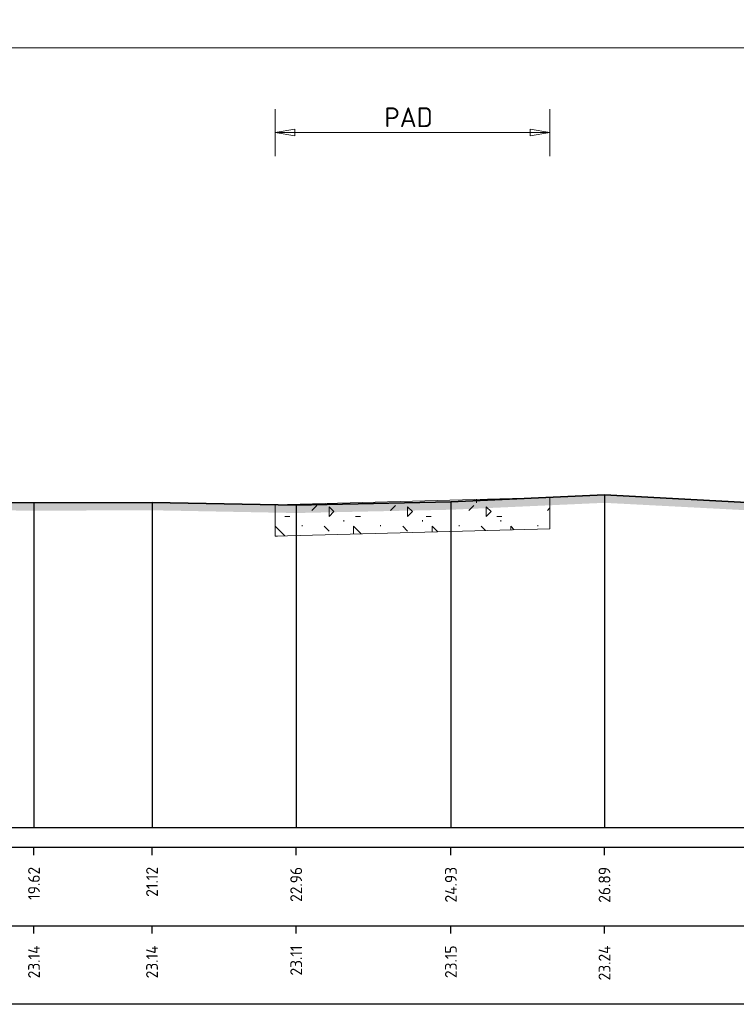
# Model space of a CAD drawing. Header units: metres. Extents: x 173015 to 189682, y 346605 to 348504.
# Tile 130 of 212: x 188899 to 188908, y 348271 to 348284. Entities that reach past the tile are written whole.
import ezdxf
from ezdxf.enums import TextEntityAlignment as Align

# ---------------------------------------------------------------- set-up
doc = ezdxf.new("R2010")
doc.units = ezdxf.units.M
doc.header["$PDMODE"] = 35
doc.header["$PDSIZE"] = 0.075
for name, color, linetype, lineweight in [('N-PV-GW-GROND_GRIND-G', 7, 'Continuous', 18), ('N-WE-VH-VERHARDING_FUNDERING-AD', 252, 'Continuous', 18), ('X-ME-AL-PROFIEL_HUIDIG MAAIVELD-GD', 252, 'Continuous', 0), ('X-XX-AL-DETAIL1-M-B', 252, 'Continuous', 18), ('X-XX-AL-DWARSPROFIEL_PROFIELLIJN MAAIVELD-GD', 8, 'Continuous', 35), ('X01-XX-AL-M', 7, 'Continuous', 18)]:
    doc.layers.add(name, color=color, linetype=linetype, lineweight=lineweight)
doc.layers.add('X-ME-AL-PROFIELRASTER-S', color=7, linetype='Continuous')
doc.styles.add('NLCS-ISO-ANNOTATIVE-T18', font='NLCS-ISO.ttf', dxfattribs={"height": 1.8})
doc.styles.add('NLCS-ISO-M100-T25', font='NLCS-ISO.ttf', dxfattribs={"height": 0.25})
doc.dimstyles.new('NLCS-M100-T25-PIJL_L2_H1', dxfattribs={"dimscale": 0.1, "dimtxt": 2.5, "dimasz": 2.5, "dimexe": 2, "dimexo": 2, "dimgap": 0.7, "dimtad": 1, "dimzin": 0, "dimdsep": 46, "dimtxsty": 'NLCS-ISO-M100-T25', "dimcen": 0, "dimdle": 2, "dimclrd": 256, "dimclre": 256, "dimclrt": 256, "dimadec": 1, "dimazin": 0, "dimtfac": 1, "dimtdec": 3, "dimtofl": 0, "dimtmove": 0, "dimatfit": 3, "dimfxl": 2, "dimfxlon": 1, "dimtfillclr": 256, "dimtolj": 1, "dimtzin": 0, "dimlwd": -1, "dimlwe": -1, "dimarcsym": 0})
doc.dimstyles.new('NLCS-M100-T25-PIJL_L3_H2', dxfattribs={"dimscale": 0.1, "dimtxt": 2.5, "dimasz": 2.5, "dimexe": 2, "dimexo": 2, "dimgap": 0.7, "dimtad": 1, "dimdec": 3, "dimzin": 0, "dimdsep": 46, "dimtxsty": 'NLCS-ISO-M100-T25', "dimcen": 0, "dimdle": 2, "dimclrd": 256, "dimclre": 256, "dimclrt": 256, "dimazin": 0, "dimtfac": 1, "dimtdec": 3, "dimtofl": 0, "dimtmove": 0, "dimatfit": 3, "dimfxl": 2, "dimfxlon": 1, "dimtfillclr": 256, "dimtolj": 1, "dimtzin": 0, "dimlwd": -1, "dimlwe": -1, "dimarcsym": 0})

# ---------------------------------------------------------------- blocks, each defined once
blk = doc.blocks.new('SAL-PROFIELRASTER_BALK_EIND1-D')
at = {"color": 0, "linetype": 'ByBlock', "lineweight": -2, "flags": 128}
for points in [[(0, 0), (1, 0)], [(0, -2.5), (1, -2.5)], [(0, -12.5), (1, -12.5)]]:
    blk.add_lwpolyline(points, dxfattribs=at)
blk = doc.blocks.new('SAL-PROFIELRASTER_BALK_EIND2-D')
at = {"color": 0, "linetype": 'ByBlock', "lineweight": -2}
blk.add_line((1, -12.5), (0, -12.5), dxfattribs=at)
blk = doc.blocks.new('SAL-PROFIELRASTER_BALK_DATA-D')
at = {"color": 0, "linetype": 'ByBlock', "lineweight": -2}
blk.add_lwpolyline([(0, -3.5), (0, -2.5)], dxfattribs=at)
at = {"color": 0, "linetype": 'ByBlock', "lineweight": -2, "style": 'NLCS-ISO-ANNOTATIVE-T18'}
blk.add_attdef('GETAL', text='', height=1.5, rotation=90, dxfattribs=at).set_placement((0.75, -5), align=Align.RIGHT)
blk = doc.blocks.new('*D129')
at = {"layer": 'Defpoints', "color": 0, "transparency": 16777216}
for p in [(188879.757, 348283.303), (188879.757, 348272.99), (188958.837, 348272.99)]:
    blk.add_point(p, dxfattribs=at)
at = {"layer": 'X-XX-AL-DETAIL1-M-B', "transparency": 16777216}
for p, q in [((188879.757, 348283.103), (188879.757, 348283.503)), ((188958.837, 348283.103), (188958.837, 348283.503)), ((188958.587, 348283.303), (188880.007, 348283.303))]:
    blk.add_line(p, q, dxfattribs=at)
for points in [[(188880.007, 348283.345), (188880.007, 348283.262), (188879.757, 348283.303)], [(188958.587, 348283.345), (188958.587, 348283.262), (188958.837, 348283.303)]]:
    blk.add_solid(points, dxfattribs=at)
at = {"layer": 'X-XX-AL-DETAIL1-M-B', "transparency": 16777216, "insert": (188919.297, 348283.498), "char_height": 0.25, "attachment_point": 5, "style": 'NLCS-ISO-M100-T25', "bg_fill": 3, "box_fill_scale": 1.1, "bg_fill_color": 256, "bg_fill_true_color": 13158600, "bg_fill_transparency": 0}
blk.add_mtext('\\A1;Gras', dxfattribs=at)
blk = doc.blocks.new('_Closed')
at = {"color": 0, "linetype": 'ByBlock', "lineweight": -2}
for p, q in [((-1, 0.167), (0, 0)), ((-1, 0.167), (-1, -0.167)), ((0, 0), (-1, -0.167)), ((0, 0), (-1, 0))]:
    blk.add_line(p, q, dxfattribs=at)
blk = doc.blocks.new('*D213')
at = {"layer": 'Defpoints', "color": 0, "transparency": 16777216}
for p in [(188902.447, 348282.225), (188902.447, 348277.907), (188905.947, 348277.578)]:
    blk.add_point(p, dxfattribs=at)
at = {"layer": 'X01-XX-AL-M', "color": 11, "transparency": 16777216}
for p, q in [((188902.447, 348281.925), (188902.447, 348282.525)), ((188905.947, 348281.925), (188905.947, 348282.525)), ((188905.697, 348282.225), (188902.697, 348282.225))]:
    blk.add_line(p, q, dxfattribs=at)
at = {"layer": 'X01-XX-AL-M', "color": 11, "transparency": 16777216, "xscale": 0.25, "yscale": 0.25, "zscale": 0.25, "rotation": 180}
blk.add_blockref('_Closed', (188902.447, 348282.225), dxfattribs=at)
at = {"layer": 'X01-XX-AL-M', "color": 11, "transparency": 16777216, "xscale": 0.25, "yscale": 0.25, "zscale": 0.25}
blk.add_blockref('_Closed', (188905.947, 348282.225), dxfattribs=at)
at = {"layer": 'X01-XX-AL-M', "color": 11, "transparency": 16777216, "insert": (188904.147, 348282.42), "char_height": 0.25, "attachment_point": 5, "style": 'NLCS-ISO-M100-T25', "bg_fill": 3, "box_fill_scale": 1.1, "bg_fill_color": 256, "bg_fill_true_color": 13158600, "bg_fill_transparency": 0}
blk.add_mtext('\\A1;PAD', dxfattribs=at)

msp = doc.modelspace()

# ---------------------------------------------------------------- hatches: boundary and pattern name
at = {"layer": 'N-WE-VH-VERHARDING_FUNDERING-AD', "true_color": 0xfaf7ae, "transparency": 33554648}
h = msp.add_hatch(dxfattribs=at)
h.set_pattern_fill('AVH-FUNDERING_02-SO', color=51, style=0, pattern_type=2)
h.set_pattern_definition([(0, (188902.4466, 348277.0842), (1, 1), [0.125, -0.875]), (90, (188902.4466, 348277.0842), (-1, 1), [0.125, -0.875]), (135, (188902.57164, 348277.0842), (-1, 6e-17), [0.17678, -1.23744]), (0, (188902.5716, 348277.6467), (1, 1), [0.125, -0.875]), (45, (188902.63414, 348277.5842), (0, 1), [0.08839, -1.32583]), (135, (188902.63414, 348277.5842), (-1, 6e-17), [0.08839, -1.32583]), (0, (188902.9466, 348277.8967), (1, 1), [0.17678, -0.82322]), (45, (188902.94664, 348277.8967), (0, 1), [0.125, -1.28921]), (135, (188903.1234, 348277.8967), (-1, 6e-17), [0.125, -1.28921]), (90, (188903.1341, 348277.3342), (-1, 1), [0.125, -0.875]), (45, (188903.13414, 348277.3342), (0, 1), [0.0884, -1.32583]), (135, (188903.19664, 348277.3967), (-1, 6e-17), [0.0884, -1.32583]), (0, (188902.5716, 348277.3342), (1, 1), [0.0625, -0.8375]), (0, (188903.3216, 348277.5842), (1, 1), [0.0625, -0.8375]), (90, (188903.0091, 348277.7092), (-1, 1), [0.0625, -0.8375]), (135, (188903.13414, 348277.1467), (-1, 6e-17), [0.0884, -1.32583]), (135, (188902.69664, 348277.8342), (-1, 6e-17), [0.08839, -1.32583]), (45, (188902.9154, 348277.4123), (0, 1), [0.08839, -1.32583]), (90, (188902.7904, 348277.2092), (-1, 1), [0.01562, -0.98438]), (90, (188902.8373, 348277.631), (-1, 1), [0.01562, -0.98438]), (90, (188903.306, 348277.8029), (-1, 1), [0.01562, -0.98438]), (90, (188903.3216, 348277.2717), (-1, 1), [0.01562, -0.98438])])
h.paths.add_polyline_path([(188902.4466, 348277.4843), (188902.4466, 348277.0842), (188905.9466, 348277.1778), (188905.9466, 348277.5779)])
at = {"layer": 'X-ME-AL-PROFIEL_HUIDIG MAAIVELD-GD'}
h = msp.add_hatch(dxfattribs=at)
h.set_pattern_fill('AGR-MAAIVELD', color=256, scale=0.05, pattern_type=2)
h.set_pattern_definition([(45, (2151.29385, 190.0345), (-0.25000007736, 0.25000007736), []), (45, (2151.25814, 190.07023), (0, 0.50000015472), [0.3535535, -0.3535535]), (45, (2151.22242, 190.10594), (0, 0.50000015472), [0.3535535, -0.3535535]), (45, (2151.1862, 190.14216), (0, 0.50000015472), [0.3535535, -0.3535535]), (45, (2151.151, 190.17737), (0, 0.50000015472), [0.3535535, -0.3535535]), (45, (2151.11528, 190.2131), (0, 0.50000015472), [0.3535535, -0.3535535]), (45, (2151.07957, 190.2488), (0, 0.50000015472), [0.3535535, -0.3535535]), (315, (2151.29385, 190.0345), (0.25000007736, 0.25000007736), []), (315, (2151.32957, 190.07023), (0.50000015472, -1e-16), [0.3535535, -0.3535535]), (315, (2151.36528, 190.10594), (0.50000015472, -1e-16), [0.3535535, -0.3535535]), (315, (2151.4015, 190.14216), (0.50000015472, -1e-16), [0.3535535, -0.3535535]), (315, (2151.4367, 190.17737), (0.50000015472, -1e-16), [0.3535535, -0.3535535]), (315, (2151.47242, 190.2131), (0.50000015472, -1e-16), [0.3535535, -0.3535535]), (315, (2151.50814, 190.2488), (0.50000015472, -1e-16), [0.3535535, -0.3535535])])
h.paths.add_polyline_path([(188950.8405, 348277.4922), (188948.9777, 348277.5212), (188946.7847, 348277.5472), (188944.639, 348277.5082), (188942.5618, 348277.5432), (188940.207, 348277.5832), (188937.626, 348277.5942), (188935.004, 348277.5762), (188932.5291, 348277.4822), (188930.0253, 348277.5262), (188927.4849, 348277.5122), (188925.1552, 348277.5142), (188922.7987, 348277.5432), (188920.3801, 348277.5462), (188917.7105, 348277.5362), (188915.3927, 348277.5302), (188913.0942, 348277.4692), (188911.0318, 348277.4452), (188908.843, 348277.4942), (188906.6416, 348277.6092), (188904.6859, 348277.5212), (188902.716, 348277.4792), (188900.8803, 348277.5142), (188899.3775, 348277.5092), (188897.0073, 348277.5322), (188895.4961, 348277.5032), (188890.0234, 348277.6002), (188887.7847, 348277.5232), (188885.9544, 348277.5262), (188883.8443, 348277.5632), (188881.5759, 348277.5472), (188879.7566, 348277.4872), (188879.7566, 348277.3872), (188881.5759, 348277.4472), (188883.8443, 348277.4632), (188885.9544, 348277.4262), (188887.7847, 348277.4232), (188890.0234, 348277.5002), (188895.4961, 348277.4032), (188897.0073, 348277.4322), (188899.3775, 348277.4092), (188900.8803, 348277.4142), (188902.716, 348277.3792), (188904.6859, 348277.4212), (188906.6416, 348277.5092), (188908.843, 348277.3942), (188911.0318, 348277.3452), (188913.0942, 348277.3692), (188915.3927, 348277.4302), (188917.7105, 348277.4362), (188920.3801, 348277.4462), (188922.7987, 348277.4432), (188925.1552, 348277.4142), (188927.4849, 348277.4122), (188930.0253, 348277.4262), (188932.5291, 348277.3822), (188935.004, 348277.4762), (188937.626, 348277.4942), (188940.207, 348277.4832), (188942.5618, 348277.4432), (188944.639, 348277.4082), (188946.7847, 348277.4472), (188948.9777, 348277.4212), (188950.8405, 348277.3922), (188952.615, 348277.3492), (188954.1072, 348277.3342), (188956.0688, 348277.2982), (188975.623, 348277.3122), (188976.9316, 348277.4502), (188978.5029, 348277.4082), (188980.7571, 348277.4132), (188982.2076, 348277.4092), (188984.0897, 348277.4312), (188986.612, 348277.3902), (188988.6777, 348277.4222), (188990.6989, 348277.4262), (188990.6989, 348277.5262), (188988.6777, 348277.5222), (188986.612, 348277.4902), (188984.0897, 348277.5312), (188982.2076, 348277.5092), (188980.7571, 348277.5132), (188978.5029, 348277.5082), (188976.9316, 348277.5502), (188975.623, 348277.4122), (188956.0688, 348277.3982), (188954.1072, 348277.4342), (188952.615, 348277.4492)])

# ---------------------------------------------------------------- linework, layer by layer
at = {"color": 9, "linetype": 'ByBlock', "lineweight": -2}
for points in [[(188899.3775, 348277.5092), (188899.3775, 348276.3722), (188899.3775, 348273.3722)], [(188900.8803, 348277.5142), (188900.8803, 348276.3722), (188900.8803, 348273.3722)], [(188904.6859, 348277.5212), (188904.6859, 348276.3722), (188904.6859, 348273.3722)], [(188906.6416, 348277.6092), (188906.6416, 348276.3722), (188906.6416, 348273.3722)], [(188902.716, 348277.4792), (188902.716, 348276.3722), (188902.716, 348273.3722)]]:
    msp.add_lwpolyline(points, dxfattribs=at)
at = {"layer": 'N-PV-GW-GROND_GRIND-G'}
msp.add_lwpolyline([(188902.4466, 348277.4843), (188902.4466, 348277.0842), (188905.9466, 348277.1778), (188905.9466, 348277.5779)], close=True, dxfattribs=at)
at = {"layer": 'X-XX-AL-DWARSPROFIEL_PROFIELLIJN MAAIVELD-GD'}
msp.add_lwpolyline([(188879.7566, 348277.4872), (188881.5759, 348277.5472), (188883.8443, 348277.5632), (188885.9544, 348277.5262), (188887.7847, 348277.5232), (188890.0234, 348277.6002), (188895.4961, 348277.5032), (188897.0073, 348277.5322), (188899.3775, 348277.5092), (188900.8803, 348277.5142), (188902.716, 348277.4792), (188904.6859, 348277.5212), (188906.6416, 348277.6092), (188908.843, 348277.4942), (188911.0318, 348277.4452), (188913.0942, 348277.4692), (188915.3927, 348277.5302), (188917.7105, 348277.5362), (188920.3801, 348277.5462), (188922.7987, 348277.5432), (188925.1552, 348277.5142), (188927.4849, 348277.5122)], dxfattribs=at)

# ---------------------------------------------------------------- block references
at = {"layer": 'X-ME-AL-PROFIELRASTER-S', "xscale": 112.1922877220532, "yscale": 0.1, "zscale": 112.1922877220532}
for name, p in [('SAL-PROFIELRASTER_BALK_EIND1-D', (188879.7566, 348273.3722)), ('SAL-PROFIELRASTER_BALK_EIND2-D', (188879.7566, 348272.3722))]:
    msp.add_blockref(name, p, dxfattribs=at)
at = {"layer": 'X-ME-AL-PROFIELRASTER-S', "xscale": 0.1, "yscale": 0.1, "zscale": 0.1}
for p, values in [((188899.3775, 348273.3722), {'GETAL': '19.62'}), ((188900.8803, 348273.3722), {'GETAL': '21.12'}), ((188902.716, 348273.3722), {'GETAL': '22.96'}), ((188904.6859, 348273.3722), {'GETAL': '24.93'}), ((188906.6416, 348273.3722), {'GETAL': '26.89'}), ((188899.3775, 348272.3722), {'GETAL': '23.14'}), ((188900.8803, 348272.3722), {'GETAL': '23.14'}), ((188902.716, 348272.3722), {'GETAL': '23.11'}), ((188904.6859, 348272.3722), {'GETAL': '23.15'}), ((188906.6416, 348272.3722), {'GETAL': '23.24'})]:
    msp.add_blockref('SAL-PROFIELRASTER_BALK_DATA-D', p, dxfattribs=at).add_auto_attribs(values)

# ---------------------------------------------------------------- next in the draw order: dimensions: what is measured, and where the dimension line sits
at = {"layer": 'X-XX-AL-DETAIL1-M-B'}
dim = msp.add_linear_dim(base=(188879.7566, 348283.3034), p1=(188958.8366, 348272.9902), p2=(188879.7566, 348272.9902), text='Gras', dimstyle='NLCS-M100-T25-PIJL_L3_H2', override={"dimtfill": 1}, dxfattribs=at)
dim.commit()
dim.dimension.update_dxf_attribs({"geometry": '*D129', "text_midpoint": (188919.2966, 348283.3034), "dimtype": 160})

# ---------------------------------------------------------------- next in the draw order: dimensions: what is measured, and where the dimension line sits
at = {"layer": 'X01-XX-AL-M'}
dim = msp.add_linear_dim(base=(188902.4466, 348282.2247), p1=(188905.9466, 348277.5779), p2=(188902.4466, 348277.9073), text='PAD', dimstyle='NLCS-M100-T25-PIJL_L2_H1', override={"dimexe": 3, "dimblk1": 'Closed', "dimblk2": 'Closed', "dimsah": 1, "dimclrd": 11, "dimclre": 11, "dimclrt": 11, "dimtmove": 1, "dimfxl": 3, "dimtfill": 1}, dxfattribs=at)
dim.commit()
dim.dimension.update_dxf_attribs({"geometry": '*D213', "text_midpoint": (188904.1466, 348282.2247), "dimtype": 160})

doc.saveas('drawing.dxf')
